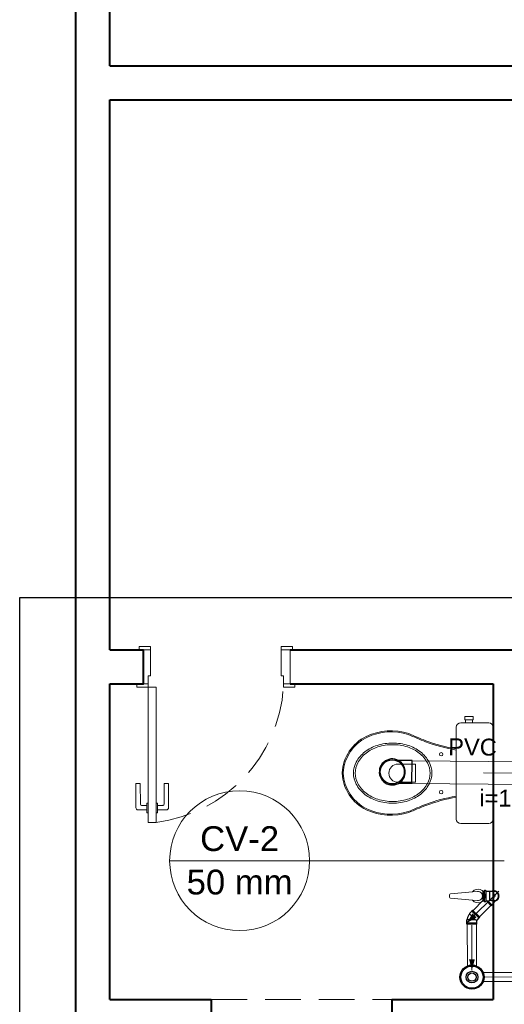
# Model space of a CAD drawing. Header units: millimetres. Extents: x 53 to 3943, y 29 to 3483.
# Tile 38 of 52: x 3866.28 to 3870.58, y 3467.32 to 3476.06. Entities that reach past the tile are written whole.
import ezdxf

# ---------------------------------------------------------------- set-up
doc = ezdxf.new("R2010")
doc.units = ezdxf.units.MM
doc.header["$MEASUREMENT"] = 0
doc.linetypes.add('HIDDEN2', pattern=[0.47625, 0.3175, -0.15875])
for name, color, linetype, lineweight in [('CV-Indicação coluna', 5, 'Continuous', 5), ('DI-Detalhes', 1, 'Continuous', 30), ('MB_ALVENARIA', 7, 'Continuous', 40), ('MB_ESQUADRIA', 7, 'Continuous', 5), ('MB_MOBILIÁRIO', 8, 'Continuous', 13), ('TQ-Condutos', 3, 'Continuous', 5), ('TQ-Sentido conduto', 9, 'Continuous', 5), ('TQ-Textos conduto', 7, 'Continuous', 5)]:
    doc.layers.add(name, color=color, linetype=linetype, lineweight=lineweight)
doc.layers.add('Simbolos', color=5, linetype='Continuous')
doc.layers.add('Simbolos_int', color=2, linetype='Continuous')
doc.styles.add('Arial', font='arial.ttf')

msp = doc.modelspace()

# ---------------------------------------------------------------- hatches: boundary and pattern name
at = {"layer": 'TQ-Sentido conduto', "linetype": 'Continuous'}
for points in [[(3870.2467, 3468.0438), (3870.3333, 3468.0938), (3870.2967, 3468.1304)], [(3870.2915, 3467.6255), (3870.3171, 3467.7222), (3870.2653, 3467.722)]]:
    msp.add_hatch(color=256, dxfattribs=at).paths.add_polyline_path(points)

# ---------------------------------------------------------------- linework, layer by layer
at = {"layer": 'CV-Indicação coluna'}
for p, q in [((3867.611, 3468.5963), (3868.8517, 3468.5963)), ((3868.8517, 3468.5963), (3870.5784, 3468.5963))]:
    msp.add_line(p, q, dxfattribs=at)
msp.add_circle((3868.2313, 3468.5963), 0.6203, dxfattribs=at)
at = {"layer": 'DI-Detalhes'}
msp.add_lwpolyline([(3866.2815, 3470.9324), (3877.2057, 3470.9324), (3877.2057, 3467.2221), (3866.2815, 3467.2221), (3866.2815, 3470.9324)], dxfattribs=at)
at = {"layer": 'MB_ALVENARIA'}
msp.add_line((3866.7803, 3392.9457), (3866.7803, 3482.7857), dxfattribs=at)
for points in [[(3867.0803, 3475.6457), (3867.0803, 3479.7657)], [(3867.0803, 3475.6457), (3874.1803, 3475.6457)], [(3867.0803, 3475.3457), (3874.1803, 3475.3457)], [(3867.0803, 3470.4657), (3867.0803, 3475.3457)], [(3867.0803, 3470.4657), (3867.3803, 3470.4657)], [(3867.0803, 3470.1657), (3867.3803, 3470.1657), (3867.3803, 3470.4657)], [(3868.6803, 3470.4657), (3874.1803, 3470.4657)], [(3867.0803, 3470.1657), (3867.3803, 3470.1657)], [(3867.0803, 3467.3657), (3867.0803, 3470.1657)], [(3868.6803, 3470.1657), (3870.4803, 3470.1657)], [(3870.4803, 3470.1657), (3870.4803, 3467.3657)], [(3867.0803, 3467.3657), (3867.9803, 3467.3657)], [(3867.9803, 3467.3657), (3867.9803, 3467.0657)], [(3869.5803, 3467.3657), (3870.4803, 3467.3657)], [(3869.5803, 3467.3657), (3869.5803, 3467.0657)]]:
    msp.add_lwpolyline(points, dxfattribs=at)
at = {"layer": 'MB_ESQUADRIA'}
for p, q in [((3867.4402, 3470.4657), (3867.3702, 3470.4657)), ((3867.4402, 3470.4657), (3867.3702, 3470.4657)), ((3867.4402, 3470.4657), (3867.3702, 3470.4657)), ((3867.4402, 3470.4657), (3867.3702, 3470.4657)), ((3867.4403, 3470.2357), (3867.4402, 3470.4657)), ((3867.4403, 3470.2357), (3867.4402, 3470.4657)), ((3867.4403, 3470.2357), (3867.4402, 3470.4657)), ((3867.4403, 3470.2357), (3867.4402, 3470.4657)), ((3868.6003, 3470.2358), (3868.6004, 3470.4657)), ((3868.6003, 3470.2358), (3868.6004, 3470.4657)), ((3868.6004, 3470.4657), (3868.6704, 3470.4657)), ((3868.6004, 3470.4657), (3868.6704, 3470.4657)), ((3867.4203, 3470.2357), (3867.4203, 3470.1657)), ((3867.4203, 3470.2357), (3867.4403, 3470.2357)), ((3867.4203, 3470.2357), (3867.4203, 3470.1657)), ((3867.4203, 3470.2357), (3867.4403, 3470.2357)), ((3867.4203, 3470.2357), (3867.4203, 3470.1657)), ((3867.4203, 3470.2357), (3867.4403, 3470.2357)), ((3867.4203, 3470.2357), (3867.4203, 3470.1657)), ((3867.4203, 3470.2357), (3867.4403, 3470.2357)), ((3868.6203, 3470.2358), (3868.6003, 3470.2358)), ((3868.6203, 3470.2358), (3868.6003, 3470.2358)), ((3868.6203, 3470.2358), (3868.6203, 3470.1658)), ((3868.6203, 3470.2358), (3868.6203, 3470.1658)), ((3867.4204, 3470.1657), (3867.3703, 3470.1657)), ((3867.4204, 3470.1657), (3867.3703, 3470.1657)), ((3867.4204, 3470.1657), (3867.3703, 3470.1657)), ((3867.4204, 3470.1657), (3867.3703, 3470.1657)), ((3868.6203, 3470.1658), (3868.6703, 3470.1657)), ((3868.6203, 3470.1658), (3868.6703, 3470.1657)), ((3867.3111, 3469.2805), (3867.3511, 3469.2806)), ((3867.3111, 3469.2805), (3867.3511, 3469.2806)), ((3867.3112, 3469.0665), (3867.3111, 3469.2805)), ((3867.3112, 3469.0665), (3867.3111, 3469.2805)), ((3867.3511, 3469.2806), (3867.3512, 3469.0966)), ((3867.3511, 3469.2806), (3867.3512, 3469.0966)), ((3867.601, 3469.2807), (3867.561, 3469.2807)), ((3867.561, 3469.2807), (3867.5611, 3469.0967)), ((3867.601, 3469.2807), (3867.561, 3469.2807)), ((3867.561, 3469.2807), (3867.5611, 3469.0967)), ((3867.6011, 3469.0667), (3867.601, 3469.2807)), ((3867.6011, 3469.0667), (3867.601, 3469.2807)), ((3867.3612, 3469.0866), (3867.4085, 3469.0866)), ((3867.3612, 3469.0866), (3867.4085, 3469.0866)), ((3867.4084, 3469.1067), (3867.4211, 3469.1067)), ((3867.4085, 3469.0215), (3867.4084, 3469.1067)), ((3867.4084, 3469.1067), (3867.4211, 3469.1067)), ((3867.4085, 3469.0215), (3867.4084, 3469.1067)), ((3867.5038, 3469.1068), (3867.4911, 3469.1068)), ((3867.5038, 3469.1068), (3867.4911, 3469.1068)), ((3867.5039, 3469.0215), (3867.5038, 3469.1068)), ((3867.5039, 3469.0215), (3867.5038, 3469.1068)), ((3867.5511, 3469.0867), (3867.5038, 3469.0866)), ((3867.5511, 3469.0867), (3867.5038, 3469.0866)), ((3867.4085, 3469.0466), (3867.3312, 3469.0465)), ((3867.4085, 3469.0466), (3867.3312, 3469.0465)), ((3867.4212, 3469.0215), (3867.4085, 3469.0215)), ((3867.4212, 3469.0215), (3867.4085, 3469.0215)), ((3867.4912, 3469.0215), (3867.5039, 3469.0215)), ((3867.4912, 3469.0215), (3867.5039, 3469.0215)), ((3867.5039, 3469.0466), (3867.5811, 3469.0467)), ((3867.5039, 3469.0466), (3867.5811, 3469.0467))]:
    msp.add_line(p, q, dxfattribs=at)
for points in [[(3867.4402, 3470.4657), (3867.4402, 3470.4957), (3867.3402, 3470.4957), (3867.3402, 3470.4657), (3867.3702, 3470.4657)], [(3867.4402, 3470.4657), (3867.4402, 3470.4957), (3867.3402, 3470.4957), (3867.3402, 3470.4657), (3867.3702, 3470.4657)], [(3867.4402, 3470.4657), (3867.4402, 3470.4957), (3867.3402, 3470.4957), (3867.3402, 3470.4657), (3867.3702, 3470.4657)], [(3867.4402, 3470.4657), (3867.4402, 3470.4957), (3867.3402, 3470.4957), (3867.3402, 3470.4657), (3867.3702, 3470.4657)], [(3868.6004, 3470.4657), (3868.6004, 3470.4957), (3868.7004, 3470.4957), (3868.7004, 3470.4657), (3868.6704, 3470.4657)], [(3868.6004, 3470.4657), (3868.6004, 3470.4957), (3868.7004, 3470.4957), (3868.7004, 3470.4657), (3868.6704, 3470.4657)], [(3868.6803, 3470.4657), (3868.6803, 3470.1657)], [(3867.3703, 3470.1657), (3867.3204, 3470.1657), (3867.3204, 3470.1357), (3867.4204, 3470.1357), (3867.4204, 3470.1657), (3867.4203, 3470.1657)], [(3867.3703, 3470.1657), (3867.3204, 3470.1657), (3867.3204, 3470.1357), (3867.4204, 3470.1357), (3867.4204, 3470.1657), (3867.4203, 3470.1657)], [(3867.3703, 3470.1657), (3867.3204, 3470.1657), (3867.3204, 3470.1357), (3867.4204, 3470.1357), (3867.4204, 3470.1657), (3867.4203, 3470.1657)], [(3867.3703, 3470.1657), (3867.3204, 3470.1657), (3867.3204, 3470.1357), (3867.4204, 3470.1357), (3867.4204, 3470.1657), (3867.4203, 3470.1657)], [(3867.4904, 3468.9357), (3867.4904, 3470.1357), (3867.4204, 3470.1357), (3867.4204, 3468.9357), (3867.4904, 3468.9357)], [(3868.6703, 3470.1658), (3868.7203, 3470.1658), (3868.7203, 3470.1358), (3868.6203, 3470.1358), (3868.6203, 3470.1658), (3868.6203, 3470.1658)], [(3868.6703, 3470.1658), (3868.7203, 3470.1658), (3868.7203, 3470.1358), (3868.6203, 3470.1358), (3868.6203, 3470.1658), (3868.6203, 3470.1658)]]:
    msp.add_lwpolyline(points, dxfattribs=at)
at = {"layer": 'MB_ESQUADRIA', "linetype": 'HIDDEN2'}
msp.add_lwpolyline([(3867.9803, 3467.3657), (3869.5803, 3467.3657)], dxfattribs=at)
msp.add_arc((3867.3258, 3470.2226), 1.2974, 277.28835, 356.16281, dxfattribs=at)
msp.add_arc((3867.3258, 3470.2226), 1.2974, 277.28835, 356.16281, dxfattribs=at)
at = {"layer": 'MB_ESQUADRIA'}
for centre, radius, start, end in [((3867.3312, 3469.0665), 0.02, 180.03191, 270.03191), ((3867.3312, 3469.0665), 0.02, 180.03191, 270.03191), ((3867.3612, 3469.0966), 0.01, 180.03191, 270.03191), ((3867.3612, 3469.0966), 0.01, 180.03191, 270.03191), ((3867.5511, 3469.0967), 0.01, 270.03191, 0.03191), ((3867.5511, 3469.0967), 0.01, 270.03191, 0.03191), ((3867.5811, 3469.0667), 0.02, 270.03191, 0.03191), ((3867.5811, 3469.0667), 0.02, 270.03191, 0.03191)]:
    msp.add_arc(centre, radius, start, end, dxfattribs=at)
at = {"layer": 'MB_MOBILIÁRIO'}
for p, q in [((3870.4803, 3469.78), (3870.4803, 3468.9654)), ((3870.0919, 3468.2936), (3870.0919, 3468.2727)), ((3870.2964, 3468.3205), (3870.1011, 3468.3036)), ((3870.3396, 3468.3221), (3870.297, 3468.3188)), ((3870.2969, 3468.2475), (3870.1011, 3468.2627)), ((3870.3396, 3468.2442), (3870.2969, 3468.2475))]:
    msp.add_line(p, q, dxfattribs=at)
for points in [[(3870.2297, 3469.8458), (3870.2297, 3469.8759), (3870.2655, 3469.8759), (3870.3013, 3469.8759), (3870.3013, 3469.8458), (3870.2956, 3469.8458), (3870.2956, 3469.8201)], [(3870.2297, 3469.8458), (3870.2355, 3469.8458)], [(3870.2956, 3469.8458), (3870.2355, 3469.8458)], [(3870.2355, 3469.8458), (3870.2355, 3469.8201)], [(3870.4803, 3469.78), (3870.4803, 3469.78), (3870.4774, 3469.7957), (3870.4688, 3469.8086), (3870.456, 3469.8172), (3870.4402, 3469.8201), (3870.1925, 3469.8201), (3870.1925, 3469.8201), (3870.1768, 3469.8172), (3870.1639, 3469.8086), (3870.1553, 3469.7957), (3870.1524, 3469.78), (3870.1524, 3469.3734)], [(3870.151, 3469.5781), (3870.151, 3469.5781), (3870.1524, 3469.5777)], [(3869.6356, 3469.4536), (3869.7902, 3469.4536), (3869.7902, 3469.372)], [(3869.6356, 3469.2918), (3869.7902, 3469.2918), (3869.7902, 3469.3734)], [(3870.4803, 3468.9654), (3870.4803, 3468.9654), (3870.4774, 3468.9496), (3870.4688, 3468.9382), (3870.456, 3468.9296), (3870.4402, 3468.9267), (3870.1925, 3468.9267), (3870.1925, 3468.9267), (3870.1768, 3468.9296), (3870.1639, 3468.9382), (3870.1553, 3468.9496), (3870.1524, 3468.9654), (3870.1524, 3469.3734)], [(3870.151, 3469.1687), (3870.151, 3469.1687), (3870.1524, 3469.169)]]:
    msp.add_lwpolyline(points, dxfattribs=at)
for points in [[(3869.9363, 3469.3734, 0.124451), (3869.9114, 3469.4716), (3869.9114, 3469.4716, 0.105729), (3869.8344, 3469.562), (3869.8344, 3469.562, 0.086876), (3869.7253, 3469.6189), (3869.7253, 3469.6189, 0.077041), (3869.5884, 3469.6402), (3869.5884, 3469.6402, 0.077041), (3869.4515, 3469.6189), (3869.4515, 3469.6189, 0.086876), (3869.3424, 3469.562), (3869.3424, 3469.562, 0.105729), (3869.2653, 3469.4716), (3869.2653, 3469.4716, 0.124451), (3869.2405, 3469.3734), (3869.2405, 3469.3734, 0.124451), (3869.2653, 3469.2751), (3869.2653, 3469.2751, 0.105729), (3869.3424, 3469.1847), (3869.3424, 3469.1847, 0.086876), (3869.4515, 3469.1278), (3869.4515, 3469.1278, 0.077041), (3869.5884, 3469.1066), (3869.5884, 3469.1066, 0.077041), (3869.7253, 3469.1278), (3869.7253, 3469.1278, 0.086876), (3869.8344, 3469.1847), (3869.8344, 3469.1847, 0.105729), (3869.9114, 3469.2751), (3869.9114, 3469.2751, 0.124451), (3869.9363, 3469.3734), (3869.9363, 3469.3734)], [(3869.92, 3469.3734, 0.124451), (3869.8968, 3469.4652), (3869.8968, 3469.4652, 0.105729), (3869.8238, 3469.5509), (3869.8238, 3469.5509, 0.086876), (3869.7197, 3469.6052), (3869.7197, 3469.6052, 0.077041), (3869.5884, 3469.6255), (3869.5884, 3469.6255, 0.077041), (3869.457, 3469.6052), (3869.457, 3469.6052, 0.086876), (3869.3529, 3469.5509), (3869.3529, 3469.5509, 0.105729), (3869.2799, 3469.4652), (3869.2799, 3469.4652, 0.124451), (3869.2567, 3469.3734), (3869.2567, 3469.3734, 0.124451), (3869.2799, 3469.2815), (3869.2799, 3469.2815, 0.105729), (3869.3529, 3469.1959), (3869.3529, 3469.1959, 0.086876), (3869.457, 3469.1416), (3869.457, 3469.1416, 0.077041), (3869.5884, 3469.1212), (3869.5884, 3469.1212, 0.077041), (3869.7197, 3469.1416), (3869.7197, 3469.1416, 0.086876), (3869.8238, 3469.1959), (3869.8238, 3469.1959, 0.105729), (3869.8968, 3469.2815), (3869.8968, 3469.2815, 0.124451), (3869.92, 3469.3734), (3869.92, 3469.3734)]]:
    msp.add_lwpolyline(points, format="xyb", dxfattribs=at)
for centre in [(3870.0186, 3469.5409), (3870.0186, 3469.2044)]:
    msp.add_circle(centre, 0.015, dxfattribs=at)
for centre, radius, start, end in [((3869.52, 3469.3568), 0.3797, 115.76246, 177.20811), ((3869.52, 3469.3568), 0.3702, 115.76246, 177.20811), ((3869.574, 3469.2384), 0.5098, 72.09039, 115.44583), ((3869.5736, 3469.2458), 0.4934, 71.86702, 115.76246), ((3890.76, 3520.1225), 54.6199, 247.35144, 247.52574), ((3891.9575, 3522.9987), 57.726, 247.353796, 247.518324), ((3870.4132, 3471.0902), 1.5346, 249.69088, 260.16298), ((3870.4132, 3471.0902), 1.5251, 249.69088, 260.16298), ((3869.6356, 3469.3727), 0.0809, 90, 270), ((3869.52, 3469.39), 0.3797, 182.79189, 244.23754), ((3869.52, 3469.39), 0.3702, 182.79189, 244.23754), ((3870.4132, 3467.6566), 1.5346, 99.83702, 110.30912), ((3870.4132, 3467.6566), 1.5251, 99.83702, 110.30912), ((3869.5736, 3469.501), 0.4934, 244.23754, 288.13298), ((3890.76, 3418.6242), 54.6199, 112.47426, 112.64856), ((3891.9575, 3415.748), 57.726, 112.481676, 112.646204), ((3869.574, 3469.5084), 0.5098, 244.55417, 287.90961), ((3870.1019, 3468.2936), 0.01, 94.44626, 180), ((3870.1019, 3468.2727), 0.01, 180, 265.55374), ((3870.3457, 3468.2832), 0.0618, 217.13786, 142.86214), ((3870.3457, 3468.2831), 0.0394, 261.10748, 98.89252)]:
    msp.add_arc(centre, radius, start, end, dxfattribs=at)
at = {"layer": 'Simbolos'}
for p, q in [((3869.7614, 3469.4839), (3869.6407, 3469.485)), ((3869.7595, 3469.2807), (3869.6389, 3469.2818)), ((3870.3918, 3468.239), (3870.3918, 3468.3272)), ((3870.3918, 3468.3272), (3870.398, 3468.3272)), ((3870.4007, 3468.3317), (3870.3999, 3468.3287)), ((3870.4026, 3468.3332), (3870.4122, 3468.3332)), ((3870.4142, 3468.3314), (3870.4144, 3468.329)), ((3870.4164, 3468.3272), (3870.4447, 3468.3272)), ((3870.4447, 3468.3272), (3870.4476, 3468.3243)), ((3870.4662, 3468.3243), (3870.4476, 3468.3243)), ((3870.4858, 3468.3244), (3870.4662, 3468.3243)), ((3870.3918, 3468.239), (3870.398, 3468.239)), ((3870.4008, 3468.2345), (3870.3999, 3468.2375)), ((3870.4027, 3468.233), (3870.4123, 3468.233)), ((3870.4142, 3468.2348), (3870.4145, 3468.2372)), ((3870.4164, 3468.239), (3870.4448, 3468.239)), ((3870.4629, 3468.1957), (3870.4196, 3468.239)), ((3870.4448, 3468.239), (3870.4477, 3468.2419)), ((3870.4663, 3468.242), (3870.4477, 3468.2419)), ((3870.4629, 3468.1957), (3870.4686, 3468.2014)), ((3870.4858, 3468.242), (3870.4663, 3468.242)), ((3870.4686, 3468.2042), (3870.4898, 3468.2255)), ((3870.4686, 3468.2014), (3870.4686, 3468.2042)), ((3870.5011, 3468.2402), (3870.4898, 3468.2289)), ((3870.4898, 3468.2255), (3870.4898, 3468.2289)), ((3870.2913, 3468.1501), (3870.2701, 3468.1289)), ((3870.2701, 3468.1289), (3870.2701, 3468.1255)), ((3870.2969, 3468.1586), (3870.2913, 3468.1529)), ((3870.2913, 3468.1529), (3870.2913, 3468.1501)), ((3870.3614, 3468.0941), (3870.2969, 3468.1586)), ((3870.3614, 3468.0941), (3870.3558, 3468.0885)), ((3870.2447, 3468.0404), (3870.2467, 3468.0424)), ((3870.2447, 3468.0324), (3870.2447, 3468.0404)), ((3870.336, 3468.0325), (3870.2447, 3468.0324)), ((3870.2467, 3468.0724), (3870.2491, 3468.0748)), ((3870.2467, 3468.0424), (3870.2467, 3468.0724)), ((3870.353, 3468.0885), (3870.3339, 3468.0694)), ((3870.3339, 3468.0425), (3870.3339, 3468.0694)), ((3870.336, 3468.0405), (3870.3339, 3468.0425)), ((3870.336, 3468.0325), (3870.336, 3468.0405)), ((3870.3558, 3468.0885), (3870.353, 3468.0885))]:
    msp.add_line(p, q, dxfattribs=at)
for points in [[(3869.6407, 3469.485), (3869.6246, 3469.4922), (3869.6077, 3469.497), (3869.5902, 3469.4991), (3869.5726, 3469.4985), (3869.5553, 3469.4952), (3869.5387, 3469.4894), (3869.5232, 3469.481), (3869.5091, 3469.4705), (3869.4968, 3469.4579), (3869.4866, 3469.4435), (3869.4787, 3469.4278), (3869.4732, 3469.4111), (3869.4704, 3469.3937), (3869.4702, 3469.3761), (3869.4727, 3469.3587), (3869.4779, 3469.3418), (3869.4855, 3469.326), (3869.4955, 3469.3115), (3869.5076, 3469.2987), (3869.5215, 3469.2878), (3869.5368, 3469.2792), (3869.5533, 3469.2731), (3869.5706, 3469.2695), (3869.5881, 3469.2686), (3869.6057, 3469.2704), (3869.6227, 3469.2748), (3869.6389, 3469.2818)], [(3869.6389, 3469.2818), (3869.6507, 3469.2889), (3869.6616, 3469.2974), (3869.6713, 3469.3072), (3869.6799, 3469.318), (3869.6871, 3469.3298), (3869.6928, 3469.3423), (3869.697, 3469.3555), (3869.6996, 3469.3691), (3869.7006, 3469.3828), (3869.6999, 3469.3966), (3869.6975, 3469.4102), (3869.6936, 3469.4235), (3869.688, 3469.4361), (3869.6811, 3469.448), (3869.6727, 3469.459), (3869.6631, 3469.4689), (3869.6524, 3469.4776), (3869.6407, 3469.485)], [(3870.398, 3468.3272), (3870.3983, 3468.3272), (3870.3985, 3468.3273), (3870.3988, 3468.3274), (3870.3991, 3468.3275), (3870.3993, 3468.3277), (3870.3995, 3468.3279), (3870.3997, 3468.3282), (3870.3998, 3468.3284), (3870.3999, 3468.3287)], [(3870.4026, 3468.3332), (3870.4024, 3468.3332), (3870.4021, 3468.3331), (3870.4018, 3468.333), (3870.4015, 3468.3329), (3870.4013, 3468.3327), (3870.4011, 3468.3325), (3870.4009, 3468.3323), (3870.4008, 3468.332), (3870.4007, 3468.3317)], [(3870.4142, 3468.3314), (3870.4141, 3468.3317), (3870.414, 3468.332), (3870.4139, 3468.3323), (3870.4137, 3468.3326), (3870.4134, 3468.3328), (3870.4132, 3468.333), (3870.4128, 3468.3331), (3870.4125, 3468.3332), (3870.4122, 3468.3332)], [(3870.4144, 3468.329), (3870.4144, 3468.3287), (3870.4145, 3468.3284), (3870.4147, 3468.3281), (3870.4149, 3468.3279), (3870.4152, 3468.3276), (3870.4154, 3468.3275), (3870.4157, 3468.3273), (3870.416, 3468.3272), (3870.4164, 3468.3272)], [(3870.4858, 3468.242), (3870.493, 3468.2426), (3870.4999, 3468.2445), (3870.5064, 3468.2475), (3870.5123, 3468.2516), (3870.5173, 3468.2567), (3870.5215, 3468.2626), (3870.5245, 3468.2691), (3870.5263, 3468.276), (3870.527, 3468.2832), (3870.5263, 3468.2903), (3870.5245, 3468.2973), (3870.5214, 3468.3038), (3870.5173, 3468.3096), (3870.5122, 3468.3147), (3870.5064, 3468.3188), (3870.4998, 3468.3219), (3870.4929, 3468.3237), (3870.4858, 3468.3243)], [(3870.4, 3468.2375), (3870.3999, 3468.2378), (3870.3997, 3468.2381), (3870.3996, 3468.2383), (3870.3994, 3468.2385), (3870.3991, 3468.2387), (3870.3989, 3468.2388), (3870.3986, 3468.2389), (3870.3983, 3468.239), (3870.398, 3468.239)], [(3870.4008, 3468.2345), (3870.4009, 3468.2342), (3870.401, 3468.234), (3870.4012, 3468.2337), (3870.4014, 3468.2335), (3870.4016, 3468.2333), (3870.4019, 3468.2332), (3870.4021, 3468.2331), (3870.4024, 3468.233), (3870.4027, 3468.233)], [(3870.4123, 3468.233), (3870.4126, 3468.233), (3870.4129, 3468.2331), (3870.4132, 3468.2333), (3870.4135, 3468.2334), (3870.4137, 3468.2337), (3870.4139, 3468.2339), (3870.4141, 3468.2342), (3870.4142, 3468.2345), (3870.4143, 3468.2348)], [(3870.4164, 3468.239), (3870.4161, 3468.239), (3870.4158, 3468.2389), (3870.4155, 3468.2388), (3870.4152, 3468.2386), (3870.415, 3468.2384), (3870.4148, 3468.2381), (3870.4146, 3468.2378), (3870.4145, 3468.2375), (3870.4144, 3468.2372)], [(3870.2701, 3468.1255), (3870.2666, 3468.1204), (3870.2634, 3468.1152), (3870.2604, 3468.1098), (3870.2578, 3468.1042), (3870.2555, 3468.0985), (3870.2534, 3468.0927), (3870.2517, 3468.0868), (3870.2502, 3468.0809), (3870.2491, 3468.0748)]]:
    msp.add_lwpolyline(points, dxfattribs=at)
for radius in [0.107, 0.052]:
    msp.add_circle((3870.2916, 3467.5636), radius, dxfattribs=at)
at = {"layer": 'Simbolos_int'}
for p, q in [((3869.7595, 3469.2807), (3869.7614, 3469.4839)), ((3870.3995, 3468.3272), (3870.3995, 3468.239)), ((3870.4146, 3468.3272), (3870.4146, 3468.239)), ((3870.4476, 3468.3243), (3870.4477, 3468.2419)), ((3870.4997, 3468.2832), (3870.4751, 3468.2832)), ((3870.4858, 3468.3025), (3870.4858, 3468.2671)), ((3870.4686, 3468.2042), (3870.4337, 3468.239)), ((3870.4898, 3468.2289), (3870.4808, 3468.2378)), ((3870.3207, 3468.0749), (3870.2701, 3468.1255)), ((3870.2913, 3468.1501), (3870.353, 3468.0885)), ((3870.3339, 3468.0425), (3870.2467, 3468.0424)), ((3870.2491, 3468.0748), (3870.3207, 3468.0749)), ((3870.3207, 3468.0749), (3870.3265, 3468.0725)), ((3870.3265, 3468.0725), (3870.3339, 3468.0694))]:
    msp.add_line(p, q, dxfattribs=at)
for points in [[(3870.4663, 3468.2419), (3870.4726, 3468.2395), (3870.4792, 3468.238), (3870.486, 3468.2376), (3870.4928, 3468.2381), (3870.4994, 3468.2396), (3870.5057, 3468.2422), (3870.5116, 3468.2456), (3870.5169, 3468.2498), (3870.5215, 3468.2548), (3870.5253, 3468.2604), (3870.5283, 3468.2666), (3870.5303, 3468.2731), (3870.5313, 3468.2798), (3870.5313, 3468.2866), (3870.5302, 3468.2933), (3870.5282, 3468.2998), (3870.5253, 3468.3059), (3870.5215, 3468.3115), (3870.5169, 3468.3165), (3870.5116, 3468.3208), (3870.5057, 3468.3242), (3870.4994, 3468.3267), (3870.4927, 3468.3282), (3870.486, 3468.3288), (3870.4792, 3468.3283), (3870.4726, 3468.3268), (3870.4662, 3468.3243)], [(3870.5011, 3468.2402), (3870.5062, 3468.2424), (3870.5109, 3468.2451), (3870.5153, 3468.2484), (3870.5192, 3468.2522), (3870.5227, 3468.2564), (3870.5256, 3468.261), (3870.528, 3468.2659), (3870.5298, 3468.2711), (3870.5309, 3468.2765), (3870.5314, 3468.2819), (3870.5312, 3468.2874), (3870.5304, 3468.2928), (3870.5289, 3468.2981), (3870.5268, 3468.3031), (3870.5241, 3468.3079), (3870.5209, 3468.3123), (3870.5171, 3468.3163), (3870.5129, 3468.3198), (3870.5083, 3468.3228), (3870.5034, 3468.3252), (3870.4983, 3468.327), (3870.4929, 3468.3282), (3870.4875, 3468.3287), (3870.482, 3468.3286), (3870.4766, 3468.3278), (3870.4713, 3468.3264), (3870.4662, 3468.3243)]]:
    msp.add_lwpolyline(points, dxfattribs=at)
for centre, radius in [((3869.5853, 3469.3839), 0.1065), ((3870.2916, 3467.5636), 0.0985), ((3870.2916, 3467.5636), 0.037)]:
    msp.add_circle(centre, radius, dxfattribs=at)
at = {"layer": 'TQ-Condutos'}
for p, q in [((3869.7614, 3469.4823), (3871.4297, 3469.4673)), ((3869.7596, 3469.2823), (3871.4299, 3469.2673)), ((3870.3918, 3468.2457), (3870.3009, 3468.1546)), ((3870.459, 3468.1997), (3870.3575, 3468.0981)), ((3870.2505, 3468.0324), (3870.2514, 3467.6627)), ((3870.3305, 3468.0325), (3870.3314, 3467.6629)), ((3870.3906, 3467.6041), (3870.7354, 3467.6059)), ((3870.3913, 3467.5241), (3870.7354, 3467.5259))]:
    msp.add_line(p, q, dxfattribs=at)
at = {"layer": 'TQ-Sentido conduto'}
for points in [[(3870.3951, 3469.3766), (3870.7951, 3469.373)], [(3870.5294, 3468.3268), (3870.2467, 3468.0438)], [(3870.2905, 3468.0255), (3870.2915, 3467.6255)], [(3870.405, 3467.5642), (3870.805, 3467.5662)]]:
    msp.add_lwpolyline(points, dxfattribs=at)

# ---------------------------------------------------------------- texts
at = {"layer": 'CV-Indicação coluna', "char_height": 0.22, "attachment_point": 8, "line_spacing_factor": 0.6, "style": 'Arial'}
for s, insert, width in [('CV-2', (3868.2313, 3468.6789), 1.366992), ('50 mm', (3868.2313, 3468.2937), 1.833691)]:
    msp.add_mtext(s, dxfattribs=dict(at, insert=insert, width=width))
at = {"layer": 'TQ-Textos conduto', "char_height": 0.15, "rotation": 359.48434, "line_spacing_factor": 0.6, "style": 'Arial'}
for s, insert, width, attachment_point in [('PVC', (3870.5115, 3469.5261), 0.863584, 9), ('i=1%', (3870.5924, 3469.0753), 0.945615, 8)]:
    msp.add_mtext(s, dxfattribs=dict(at, insert=insert, width=width, attachment_point=attachment_point))

doc.saveas('drawing.dxf')
